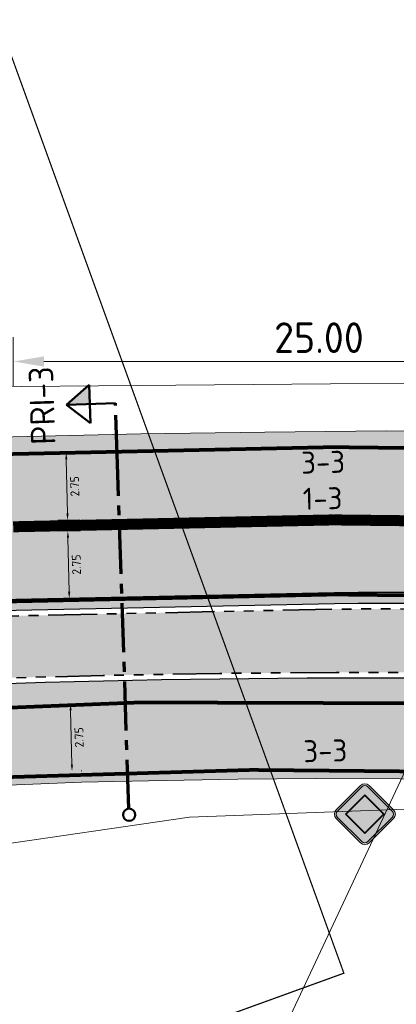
# Model space of a CAD drawing. Header units: metres. Extents: x 39929 to 50394, y 387420 to 399996.
# Tile 47 of 96: x 48374 to 48389, y 391489 to 391529. Entities that reach past the tile are written whole.
import ezdxf
from ezdxf.enums import TextEntityAlignment as Align

# ---------------------------------------------------------------- set-up
doc = ezdxf.new("R2010")
doc.units = ezdxf.units.M
for name, pattern in [('CENTER2', [28.575000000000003, 19.05, -3.175, 3.175, -3.175]), ('DASHED', [0.75, 0.5, -0.25]), ('VH-RWSBAND-SO', [24, 10, -2, 2, -2, 2, -2, 2, -2]), ('VW-13_STREEP', [4, 1, -3]), ('VW-33_STREEP', [6, 3, -3]), ('XX-CENTER', [8, 5, -1, 1, -1]), ('ZZ-CENTER-SO', [8, 5, -1, 1, -1])]:
    doc.linetypes.add(name, pattern=pattern)
for name, color, linetype, lineweight in [('B-WE-VH-GESLOTENVERHARDING_ASFALT-G', 10, 'Continuous', 18), ('Detail_Kader_BLAD2', 7, 'DASHED', 18), ('N-WE-VH-KANTOPSLUITING_TROTTOIRBAND_RWS_110 220-G', 210, 'VH-RWSBAND-SO', 35), ('N-WE-VH-KANTVERHARDING-SD', 7, 'Continuous', 25), ('N-WE-VH-VERHARDING_ASFALT_ROOD-A', 13, 'Continuous', 18), ('N-WE-VW-MARKERING_LANGS_STREEP_13_045-G', 7, 'VW-13_STREEP', 35), ('N-WE-VW-MARKERING_LANGS_STREEP_33_015-G', 7, 'VW-33_STREEP', 35), ('N-WE-VW-MARKERING_LANGS_STREEP_DOORGETROKKEN_015-G', 7, 'Continuous', 35), ('N-WE-VW-VERKEERSTEKEN_BORD-S', 7, 'Continuous', 25), ('Topo', 7, 'Continuous', 18), ('X-XX-AL-500-T25', 7, 'Continuous', 25), ('X-XX-AL-DWARSPROFIEL-G', 7, 'CENTER2', 80), ('X-XX-AL-GRENS_WERK-G', 7, 'ZZ-WERKGRENS-SO', 18), ('X-XX-AL-T18', 10, 'Continuous', 18), ('X-XX-AL-T25', 7, 'Continuous', 25), ('X-XX-AL-T50', 7, 'Continuous', 50), ('X-XX-AL-TEKENBLAD_KADER_BLAD2-VIEWPORT-G', 1, 'Continuous', 18), ('X-XX-AL-VERWIJZING_DOORSNEDE-G', 7, 'ZZ-CENTER-SO', 18), ('X-XX-AL_200-M', 7, 'Continuous', 18), ('X-XX-AL_500-M', 7, 'Continuous', 18)]:
    doc.layers.add(name, color=color, linetype=linetype, lineweight=lineweight)
doc.layers.add('N-WE-VH-VERHARDING_ASFALT-A', color=251, linetype='Continuous', lineweight=18, transparency=0.25)
doc.styles.add('NLCS-ISO', font='NLCS-ISO.ttf')
doc.styles.add('NLCS-ISO-ANNOTATIVE-T25', font='NLCS-ISO.ttf', dxfattribs={"height": 2.5})
doc.styles.add('NLCS-ISO-M200-T18', font='NLCS-ISO.ttf', dxfattribs={"height": 0.36})
doc.styles.add('NLCS-ISO-T25', font='NLCS-ISO.ttf', dxfattribs={"height": 2.5})
doc.linetypes.add('ZZ-WERKGRENS-SO', pattern='A,2,-3,[137,NLCS.SHX,S=0.05,R=0,X=-0.55,Y=-0.675],-3,2', length=10)
doc.dimstyles.new('NLCS-ANNOTATIVE-T25-PIJL_l2_h1', dxfattribs={"dimtxt": 2.5, "dimasz": 2.5, "dimexe": 2, "dimexo": 2, "dimgap": 0.7, "dimtad": 1, "dimzin": 0, "dimdsep": 46, "dimtxsty": 'NLCS-ISO-ANNOTATIVE-T25', "dimcen": 0, "dimdle": 2, "dimclrd": 256, "dimclre": 256, "dimclrt": 256, "dimadec": 1, "dimazin": 0, "dimtfac": 1, "dimtofl": 0, "dimtmove": 1, "dimatfit": 0, "dimfxl": 2, "dimfxlon": 1, "dimtfillclr": 256, "dimtolj": 1, "dimtzin": 0, "dimlwd": 18, "dimlwe": 18, "dimarcsym": 0})
doc.dimstyles.new('NLCS-M200-T18-PIJL-A', dxfattribs={"dimtxt": 0.36, "dimasz": 0.27, "dimexe": 0.4, "dimexo": 0.4, "dimgap": 0.14, "dimtad": 1, "dimlfac": -1, "dimzin": 0, "dimdsep": 46, "dimtxsty": 'NLCS-ISO-M200-T18', "dimcen": 0.5, "dimdle": 2, "dimclrd": 256, "dimclre": 256, "dimclrt": 256, "dimazin": 0, "dimtfac": 1, "dimtofl": 0, "dimtmove": 0, "dimatfit": 3, "dimfxl": 1, "dimtfillclr": 256, "dimtolj": 1, "dimtzin": 0, "dimlwd": 18, "dimlwe": 18, "dimarcsym": 0})
picture_1 = doc.add_image_def('image1.tif', size_in_pixel=(8000, 10000))

# ---------------------------------------------------------------- blocks, each defined once
blk = doc.blocks.new('*D79')
at = {"layer": 'Defpoints', "color": 0}
for p in [(48398.59313422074, 391515.2881899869), (48398.59313422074, 391508.4233177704), (48373.61059952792, 391507.7198660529)]:
    blk.add_point(p, dxfattribs=at)
at = {"layer": 'X-XX-AL_500-M', "lineweight": 18}
for p, q in [((48373.61059952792, 391514.2881899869), (48373.61059952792, 391516.2881899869)), ((48398.59313422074, 391514.2881899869), (48398.59313422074, 391516.2881899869)), ((48374.86059952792, 391515.2881899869), (48397.34313422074, 391515.2881899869))]:
    blk.add_line(p, q, dxfattribs=at)
at = {"layer": 'X-XX-AL_500-M'}
for points in [[(48374.86059952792, 391515.4965233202), (48374.86059952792, 391515.0798566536), (48373.61059952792, 391515.2881899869)], [(48397.34313422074, 391515.4965233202), (48397.34313422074, 391515.0798566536), (48398.59313422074, 391515.2881899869)]]:
    blk.add_solid(points, dxfattribs=at)
at = {"layer": 'X-XX-AL_500-M', "insert": (48386.10186687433, 391516.2631899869), "char_height": 1.25, "attachment_point": 5, "style": 'NLCS-ISO-ANNOTATIVE-T25'}
blk.add_mtext('\\A1;25.00', dxfattribs=at)
blk = doc.blocks.new('SVW-VERKEERSTEKEN_BORD_B01-SO')
h = blk.add_hatch(color=250)
h.dxf.hatch_style = 1
h.paths.add_polyline_path([(0.3563818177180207, 2.343618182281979, 0.4142135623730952), (-0.3563818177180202, 2.343618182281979), (-2.343618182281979, 0.3563818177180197, 0.4142135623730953), (-2.343618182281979, -0.356381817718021), (-0.3563818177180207, -2.34361818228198, 0.4142135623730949), (0.3563818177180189, -2.34361818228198), (2.343618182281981, -0.3563818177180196, 0.4142135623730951), (2.34361818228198, 0.35638181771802)])
h.paths.add_polyline_path([(2.241794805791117, 0.2545584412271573, -0.4142135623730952), (2.241794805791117, -0.2545584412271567), (0.2545584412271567, -2.241794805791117, -0.4142135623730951), (-0.2545584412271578, -2.241794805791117), (-2.241794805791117, -0.254558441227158, -0.4142135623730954), (-2.241794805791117, 0.254558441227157), (-0.2545584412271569, 2.241794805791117, -0.4142135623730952), (0.2545584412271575, 2.241794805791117)], flags=16)
h.paths.add_polyline_path([(1.579942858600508, 0), (0, -1.579942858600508), (-1.579942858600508, -7.216449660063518e-16), (4.440892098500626e-16, 1.579942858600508)], flags=0)
h = blk.add_hatch(color=7)
h.dxf.hatch_style = 1
h.paths.add_polyline_path([(0.2545584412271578, 2.241794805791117, 0.414213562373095), (-0.2545584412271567, 2.241794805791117), (-2.241794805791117, 0.2545584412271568, 0.4142135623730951), (-2.241794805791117, -0.2545584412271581), (-0.2545584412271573, -2.241794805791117, 0.4142135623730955), (0.2545584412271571, -2.241794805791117), (2.241794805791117, -0.2545584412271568, 0.4142135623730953), (2.241794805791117, 0.2545584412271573)])
h.paths.add_polyline_path([(1.579942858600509, 5.551115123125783e-16), (-2.220446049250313e-16, -1.579942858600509), (-1.579942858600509, -9.992007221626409e-16), (8.881784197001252e-16, 1.579942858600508)], flags=16)
h = blk.add_hatch(color=250)
h.dxf.hatch_style = 1
h.paths.add_polyline_path([(0, -1.579942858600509), (1.579942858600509, 4.440892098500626e-16), (7.771561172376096e-16, 1.579942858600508), (-1.579942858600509, -9.992007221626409e-16)])
h.paths.add_polyline_path([(-6.661338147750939e-16, -1.529031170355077), (1.529031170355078, 1.110223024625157e-15), (8.881784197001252e-16, 1.529031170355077), (-1.529031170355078, -1.110223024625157e-15)], flags=16)
h = blk.add_hatch(color=40)
h.dxf.hatch_style = 1
h.paths.add_polyline_path([(-1.529031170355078, -1.332267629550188e-15), (-3.33066907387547e-16, -1.529031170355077), (1.529031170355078, 1.110223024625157e-15), (5.551115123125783e-16, 1.529031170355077)])
at = {"color": 250, "lineweight": 0}
for points in [[(0.3563818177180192, -2.34361818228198), (2.34361818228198, -0.3563818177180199, 0.4142135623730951), (2.343618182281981, 0.3563818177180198), (0.3563818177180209, 2.343618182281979, 0.4142135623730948), (-0.3563818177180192, 2.34361818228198), (-2.343618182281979, 0.3563818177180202, 0.4142135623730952), (-2.34361818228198, -0.3563818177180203), (-0.3563818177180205, -2.34361818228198, 0.4142135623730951)], [(0.2545584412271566, -2.241794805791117), (2.241794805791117, -0.2545584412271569, 0.414213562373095), (2.241794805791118, 0.254558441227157), (0.2545584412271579, 2.241794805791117, 0.4142135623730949), (-0.2545584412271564, 2.241794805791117), (-2.241794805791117, 0.2545584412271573, 0.4142135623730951), (-2.241794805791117, -0.2545584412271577), (-0.2545584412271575, -2.241794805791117, 0.414213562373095)]]:
    blk.add_lwpolyline(points, format="xyb", close=True, dxfattribs=at)
at = {"color": 7}
blk.add_lwpolyline([(-3.397282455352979e-16, -1.579942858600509), (1.579942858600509, 6.394884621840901e-16), (6.394884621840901e-16, 1.579942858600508), (-1.579942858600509, -9.592326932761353e-16)], close=True, dxfattribs=at)
at = {"color": 40, "lineweight": 0}
blk.add_lwpolyline([(-3.547162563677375e-16, -1.529031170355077), (1.529031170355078, 9.592326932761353e-16), (6.394884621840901e-16, 1.529031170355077), (-1.529031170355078, -1.27897692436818e-15)], close=True, dxfattribs=at)
blk = doc.blocks.new('*D95')
at = {"layer": 'Defpoints', "color": 0, "transparency": 16777216}
for p in [(48376.74440028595, 391508.3740888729), (48375.83902630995, 391508.3546065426), (48376.80356258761, 391505.6247253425)]:
    blk.add_point(p, dxfattribs=at)
at = {"layer": 'X-XX-AL_200-M', "lineweight": 18, "transparency": 16777216}
for p, q in [((48376.34449286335, 391508.3654834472), (48375.43911888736, 391508.3460011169)), ((48375.89237994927, 391505.8751805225), (48375.8448349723, 391508.0846690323)), ((48376.40365516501, 391505.6161199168), (48375.49828118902, 391505.5966375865))]:
    blk.add_line(p, q, dxfattribs=at)
at = {"layer": 'X-XX-AL_200-M', "transparency": 16777216}
for points in [[(48375.88982455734, 391508.0856371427), (48375.79984538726, 391508.0837009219), (48375.83902630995, 391508.3546065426)], [(48375.93736953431, 391505.8761486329), (48375.84739036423, 391505.8742124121), (48375.89818861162, 391505.6052430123)]]:
    blk.add_solid(points, dxfattribs=at)
at = {"layer": 'X-XX-AL_200-M', "transparency": 16777216, "insert": (48376.18853339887, 391506.986809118), "char_height": 0.36, "attachment_point": 5, "rotation": 91.23273153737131, "style": 'NLCS-ISO-M200-T18'}
blk.add_mtext('\\A1;2.75', dxfattribs=at)
blk = doc.blocks.new('*D96')
at = {"layer": 'Defpoints', "color": 0, "transparency": 16777216}
for p in [(48375.92003858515, 391501.2906826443), (48375.98551430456, 391498.5414622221), (48376.01135081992, 391498.5420775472)]:
    blk.add_point(p, dxfattribs=at)
at = {"layer": 'X-XX-AL_200-M', "lineweight": 18, "transparency": 16777216}
for p, q in [((48376.31992519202, 391501.3002063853), (48376.34576170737, 391501.3008217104)), ((48375.95230362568, 391501.0213745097), (48376.00492229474, 391498.8120010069)), ((48376.38540091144, 391498.550985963), (48376.41123742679, 391498.5516012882))]:
    blk.add_line(p, q, dxfattribs=at)
at = {"layer": 'X-XX-AL_200-M', "transparency": 16777216}
for points in [[(48375.99729086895, 391501.0224459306), (48375.90731638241, 391501.0203030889), (48375.9458751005, 391501.2912979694)], [(48376.04990953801, 391498.8130724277), (48375.95993505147, 391498.810929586), (48376.01135081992, 391498.5420775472)]]:
    blk.add_solid(points, dxfattribs=at)
at = {"layer": 'X-XX-AL_200-M', "transparency": 16777216, "insert": (48376.29852224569, 391499.9243067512), "char_height": 0.36, "attachment_point": 5, "rotation": 91.36430433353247, "style": 'NLCS-ISO-M200-T18'}
blk.add_mtext('\\A1;2.75', dxfattribs=at)
blk = doc.blocks.new('dwpbol2')
at = {"layer": 'X-XX-AL-VERWIJZING_DOORSNEDE-G', "linetype": 'Continuous', "lineweight": 50}
blk.add_circle((-0.2533393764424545, 0), 0.2533393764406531, dxfattribs=at)
blk = doc.blocks.new('dwppijl2')
at = {"layer": 'X-XX-AL-DWARSPROFIEL-G', "linetype": 'Continuous'}
blk.add_hatch(color=256, dxfattribs=at).paths.add_polyline_path([(0.5920573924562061, 0.7918486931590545), (-1.060723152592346e-11, 0.7918486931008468), (-1.270225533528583e-10, 1.517450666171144)])
at = {"layer": 'X-XX-AL-VERWIJZING_DOORSNEDE-G', "linetype": 'Continuous', "lineweight": 50, "flags": 128}
for points in [[(-1.270225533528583e-10, 1.517450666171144), (-0.5920573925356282, 0.7918486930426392)], [(0, 0), (-1.270225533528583e-10, 1.517450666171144)], [(-1.270225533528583e-10, 1.517450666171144), (0.5920573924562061, 0.7918486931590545)], [(0.5920573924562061, 0.7918486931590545), (-0.5920573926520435, 0.7918486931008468)]]:
    blk.add_lwpolyline(points, dxfattribs=at)
blk = doc.blocks.new('*U105')
at = {"layer": 'X-XX-AL-VERWIJZING_DOORSNEDE-G', "color": 7, "linetype": 'XX-CENTER', "lineweight": 70, "ltscale": 2, "extrusion": (0.9994452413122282, 0.03330479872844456, 0)}
blk.add_lwpolyline([(-2.576642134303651e-12, 0), (70.47961205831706, 0), (82.93235281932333, 0)], dxfattribs=at)
at = {"layer": 'X-XX-AL-T25', "color": 7, "linetype": 'Continuous', "lineweight": 25, "rotation": 91.90857735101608}
for name, p, xscale, yscale, zscale in [('dwppijl2', (-2.76204531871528, 82.88634537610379), 6.590000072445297, 6.590000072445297, 6.590000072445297), ('dwpbol2', (9.094947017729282e-12, 0), 4.934092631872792, 4.934092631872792, 4.934092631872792)]:
    blk.add_blockref(name, p, dxfattribs=dict(at, xscale=xscale, yscale=yscale, zscale=zscale))
at = {"layer": 'X-XX-AL-T18', "style": 'NLCS-ISO'}
blk.add_attdef('777.07m.', (-1.106489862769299, 0.188253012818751), '', height=1.8, rotation=91.90857425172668, dxfattribs=at)
at = {"layer": 'X-XX-AL-T50', "style": 'NLCS-ISO'}
blk.add_attdef('77', text='', height=5, rotation=91.90857425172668, dxfattribs=at).set_placement((-17.75372393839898, 82.38677339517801), align=Align.MIDDLE_CENTER)
blk = doc.blocks.new('*D128')
at = {"layer": 'Defpoints', "color": 0, "transparency": 16777216}
for p in [(48375.77018290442, 391511.5538659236), (48376.67555688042, 391511.5733482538), (48376.7347191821, 391508.8239847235)]:
    blk.add_point(p, dxfattribs=at)
at = {"layer": 'X-XX-AL_200-M', "lineweight": 18, "transparency": 16777216}
for p, q in [((48376.27564945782, 391511.5647428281), (48375.37027548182, 391511.5452604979)), ((48375.82353654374, 391509.0744399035), (48375.77599156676, 391511.2839284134)), ((48376.33481175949, 391508.8153792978), (48375.42943778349, 391508.7958969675))]:
    blk.add_line(p, q, dxfattribs=at)
at = {"layer": 'X-XX-AL_200-M', "transparency": 16777216}
for points in [[(48375.8209811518, 391511.2848965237), (48375.73100198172, 391511.282960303), (48375.77018290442, 391511.5538659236)], [(48375.86852612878, 391509.0754080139), (48375.7785469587, 391509.0734717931), (48375.82934520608, 391508.8045023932)]]:
    blk.add_solid(points, dxfattribs=at)
at = {"layer": 'X-XX-AL_200-M', "transparency": 16777216, "insert": (48376.11968999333, 391510.1860684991), "char_height": 0.36, "attachment_point": 5, "rotation": 91.23273153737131, "style": 'NLCS-ISO-M200-T18'}
blk.add_mtext('\\A1;2.75', dxfattribs=at)

msp = doc.modelspace()

# ---------------------------------------------------------------- hatches: boundary and pattern name
at = {"layer": 'N-WE-VH-VERHARDING_ASFALT-A', "transparency": 33554508}
h = msp.add_hatch(color=256, dxfattribs=at)
h.dxf.hatch_style = 1
edge = h.paths.add_edge_path()
edge.add_line((48355.335, 391497.201), (48352.37349999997, 391496.94))
edge.add_line((48352.37349999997, 391496.94), (48347.71367273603, 391496.5293246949))
edge.add_line((48347.71367273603, 391496.5293246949), (48343.902, 391496.225))
edge.add_line((48343.902, 391496.225), (48340.8615, 391495.828))
edge.add_line((48340.8615, 391495.828), (48334.712, 391495.042))
edge.add_line((48334.712, 391495.042), (48331.603, 391494.653))
edge.add_line((48331.603, 391494.653), (48328.27049999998, 391494.1615))
edge.add_line((48328.27049999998, 391494.1615), (48324.938, 391493.67))
edge.add_line((48324.938, 391493.67), (48321.533, 391493.226))
edge.add_line((48321.533, 391493.226), (48313.871, 391492.178))
edge.add_line((48313.871, 391492.178), (48303.983, 391490.622))
edge.add_line((48303.983, 391490.622), (48297.6485, 391489.4645))
edge.add_line((48297.6485, 391489.4645), (48294.07799999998, 391488.77))
edge.add_line((48294.07799999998, 391488.77), (48282.628, 391486.453))
edge.add_line((48282.628, 391486.453), (48272.65744347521, 391484.4372709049))
edge.add_line((48272.65744347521, 391484.4372709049), (48267.572, 391483.492))
edge.add_line((48267.572, 391483.492), (48260.32806825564, 391481.9558419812))
edge.add_line((48260.32806825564, 391481.9558419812), (48251.5355, 391480.1065))
edge.add_line((48251.5355, 391480.1065), (48250.688, 391479.942))
edge.add_line((48250.688, 391479.942), (48240.337, 391477.858))
edge.add_line((48240.337, 391477.858), (48235.59923306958, 391476.9290159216))
edge.add_line((48235.59923306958, 391476.9290159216), (48231.0735, 391476.058))
edge.add_line((48231.0735, 391476.058), (48225.105, 391474.9))
edge.add_line((48225.105, 391474.9), (48220.294, 391473.932))
edge.add_line((48220.294, 391473.932), (48213.296, 391472.525))
edge.add_line((48213.296, 391472.525), (48206.05650000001, 391471.04))
edge.add_line((48206.05650000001, 391471.04), (48198.817, 391469.555))
edge.add_line((48198.817, 391469.555), (48190.6525, 391468.0405))
edge.add_line((48190.6525, 391468.0405), (48182.488, 391466.526))
edge.add_line((48182.488, 391466.526), (48172.21667431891, 391464.3937963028))
edge.add_line((48172.21667431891, 391464.3937963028), (48170.06070260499, 391475.1748681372))
edge.add_line((48170.06070260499, 391475.1748681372), (48184.39899999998, 391478.494))
edge.add_line((48184.39899999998, 391478.494), (48202.1875, 391482.373))
edge.add_line((48202.1875, 391482.373), (48218.0260855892, 391485.7812167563))
edge.add_line((48218.0260855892, 391485.7812167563), (48221.9, 391486.615))
edge.add_line((48221.9, 391486.615), (48233.808, 391489.2655))
edge.add_line((48233.808, 391489.2655), (48239.01, 391490.473))
edge.add_line((48239.01, 391490.473), (48244.68400000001, 391491.596))
edge.add_line((48244.68400000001, 391491.596), (48255.5935, 391493.6585))
edge.add_line((48255.5935, 391493.6585), (48266.503, 391495.721))
edge.add_line((48266.503, 391495.721), (48273.102, 391497.255))
edge.add_line((48273.102, 391497.255), (48284.13, 391499.308))
edge.add_line((48284.13, 391499.308), (48291.443, 391500.597))
edge.add_line((48291.443, 391500.597), (48293.062, 391500.949))
edge.add_line((48293.062, 391500.949), (48303.20155035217, 391502.4639691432))
edge.add_line((48303.20155035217, 391502.4639691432), (48316.186, 391504.404))
edge.add_line((48316.186, 391504.404), (48317.695, 391505.076))
edge.add_line((48317.695, 391505.076), (48319.486, 391506.068))
edge.add_line((48319.486, 391506.068), (48320.85611259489, 391507.3257063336))
edge.add_line((48320.85611259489, 391507.3257063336), (48322.14016554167, 391508.5525982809))
edge.add_line((48322.14016554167, 391508.5525982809), (48323.01514780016, 391509.5636557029))
edge.add_line((48323.01514780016, 391509.5636557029), (48323.66178132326, 391510.6251582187))
edge.add_line((48323.66178132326, 391510.6251582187), (48324.09308050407, 391511.6844973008))
edge.add_line((48324.09308050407, 391511.6844973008), (48324.48512626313, 391512.7060446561))
edge.add_line((48324.48512626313, 391512.7060446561), (48324.9598859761, 391514.1105848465))
edge.add_line((48324.9598859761, 391514.1105848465), (48325.27242609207, 391515.1465080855))
edge.add_line((48325.27242609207, 391515.1465080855), (48325.42809689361, 391515.8670137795))
edge.add_line((48325.42809689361, 391515.8670137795), (48325.6850801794, 391517.0564334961))
edge.add_line((48325.6850801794, 391517.0564334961), (48325.95339427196, 391518.9991055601))
edge.add_line((48325.95339427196, 391518.9991055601), (48325.90737596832, 391519.8534583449))
edge.add_line((48325.90737596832, 391519.8534583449), (48325.86135766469, 391520.7078111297))
edge.add_line((48325.86135766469, 391520.7078111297), (48325.55183269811, 391523.3999861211))
edge.add_line((48325.55183269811, 391523.3999861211), (48325.25797159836, 391524.8869452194))
edge.add_line((48325.25797159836, 391524.8869452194), (48324.70080008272, 391526.5612064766))
edge.add_line((48324.70080008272, 391526.5612064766), (48324.19010342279, 391528.1980153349))
edge.add_line((48324.19010342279, 391528.1980153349), (48322.81270199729, 391531.3234145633))
edge.add_line((48322.81270199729, 391531.3234145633), (48321.41979028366, 391533.3525431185))
edge.add_line((48321.41979028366, 391533.3525431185), (48320.03058056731, 391535.0360862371))
edge.add_line((48320.03058056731, 391535.0360862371), (48317.3747972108, 391537.7394404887))
edge.add_line((48317.3747972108, 391537.7394404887), (48316.60520116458, 391538.4044141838))
edge.add_line((48316.60520116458, 391538.4044141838), (48315.76659689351, 391539.1259870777))
edge.add_line((48315.76659689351, 391539.1259870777), (48314.84455672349, 391539.9117828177))
edge.add_line((48314.84455672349, 391539.9117828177), (48313.543, 391540.955))
edge.add_line((48313.543, 391540.955), (48310.9835, 391542.7195))
edge.add_line((48310.9835, 391542.7195), (48304.85918538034, 391546.5343283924))
edge.add_line((48304.85918538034, 391546.5343283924), (48297.93204166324, 391550.9809822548))
edge.add_line((48297.93204166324, 391550.9809822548), (48295.78596299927, 391552.3310303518))
edge.add_line((48295.78596299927, 391552.3310303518), (48291.53281312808, 391555.0872026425))
edge.add_line((48291.53281312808, 391555.0872026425), (48288.79717801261, 391556.9913014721))
edge.add_line((48288.79717801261, 391556.9913014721), (48287.00090275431, 391558.400910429))
edge.add_line((48287.00090275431, 391558.400910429), (48283.7215, 391561.454))
edge.add_line((48283.7215, 391561.454), (48281.58199999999, 391563.294))
edge.add_line((48281.58199999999, 391563.294), (48279.72100000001, 391564.794))
edge.add_line((48279.72100000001, 391564.794), (48277.86, 391566.294))
edge.add_line((48277.86, 391566.294), (48276.42450000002, 391567.6335))
edge.add_line((48276.42450000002, 391567.6335), (48274.989, 391568.973))
edge.add_line((48274.989, 391568.973), (48273.4005, 391570.338))
edge.add_line((48273.4005, 391570.338), (48271.812, 391571.703))
edge.add_line((48271.812, 391571.703), (48270.678, 391572.823))
edge.add_line((48270.678, 391572.823), (48269.544, 391573.943))
edge.add_line((48269.544, 391573.943), (48268.5355, 391574.8395))
edge.add_line((48268.5355, 391574.8395), (48267.72796899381, 391575.5573498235))
edge.add_line((48267.72796899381, 391575.5573498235), (48266.5775, 391576.471))
edge.add_line((48266.5775, 391576.471), (48265.62799999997, 391577.206))
edge.add_line((48265.62799999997, 391577.206), (48268.83726936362, 391582.1750129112))
edge.add_line((48268.83726936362, 391582.1750129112), (48276.863, 391576.9475))
edge.add_line((48276.863, 391576.9475), (48284.017, 391572.283))
edge.add_line((48284.017, 391572.283), (48288.928, 391568.926))
edge.add_line((48288.928, 391568.926), (48291.372, 391567.377))
edge.add_line((48291.372, 391567.377), (48292.041, 391567.119))
edge.add_line((48292.041, 391567.119), (48293.01, 391566.977))
edge.add_line((48293.01, 391566.977), (48294.043, 391567.186))
edge.add_line((48294.043, 391567.186), (48294.948, 391567.714))
edge.add_line((48294.948, 391567.714), (48296.84, 391569.734))
edge.add_line((48296.84, 391569.734), (48297.28261321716, 391570.420856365))
edge.add_line((48297.28261321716, 391570.420856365), (48304.66700000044, 391567.1369999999))
edge.add_line((48304.66700000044, 391567.1369999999), (48305.039, 391561.733))
edge.add_line((48305.039, 391561.733), (48305.429, 391560.319))
edge.add_line((48305.429, 391560.319), (48306.378, 391558.427))
edge.add_line((48306.378, 391558.427), (48307.228, 391557.272))
edge.add_line((48307.228, 391557.272), (48307.955, 391556.497))
edge.add_line((48307.955, 391556.497), (48312.705, 391553.353))
edge.add_line((48312.705, 391553.353), (48318.291, 391549.909))
edge.add_line((48318.291, 391549.909), (48323.877, 391546.465))
edge.add_line((48323.877, 391546.465), (48326.6085, 391544.4425))
edge.add_line((48326.6085, 391544.4425), (48329.34, 391542.42))
edge.add_line((48329.34, 391542.42), (48332.104, 391540.583))
edge.add_line((48332.104, 391540.583), (48334.271, 391538.681))
edge.add_line((48334.271, 391538.681), (48336.118, 391536.83))
edge.add_line((48336.118, 391536.83), (48337.362, 391535.402))
edge.add_line((48337.362, 391535.402), (48338.809, 391533.374))
edge.add_line((48338.809, 391533.374), (48339.644, 391532.046))
edge.add_line((48339.644, 391532.046), (48341.2765, 391529.277))
edge.add_line((48341.2765, 391529.277), (48342.5095, 391527.065))
edge.add_line((48342.5095, 391527.065), (48343.03531327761, 391526.0495294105))
edge.add_line((48343.03531327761, 391526.0495294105), (48344.15842441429, 391523.0093602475))
edge.add_line((48344.15842441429, 391523.0093602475), (48344.593, 391521.833))
edge.add_arc((48359.4238540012, 391527.9037671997), 16.02524398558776, 202.2609354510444, 271.3196994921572)
edge.add_line((48359.79293243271, 391511.8827739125), (48361.44417513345, 391511.9216242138))
edge.add_line((48361.44417513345, 391511.9216242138), (48365.4730376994, 391511.9891362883))
edge.add_line((48365.4730376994, 391511.9891362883), (48366.798, 391512.002))
edge.add_line((48366.798, 391512.002), (48373.5935, 391512.2085))
edge.add_line((48373.5935, 391512.2085), (48378.82249999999, 391512.3305))
edge.add_line((48378.82249999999, 391512.3305), (48383.8895, 391512.3945))
edge.add_line((48383.8895, 391512.3945), (48388.8495, 391512.4525))
edge.add_line((48388.8495, 391512.4525), (48396.741, 391512.337))
edge.add_line((48396.741, 391512.337), (48401.887, 391512.109))
edge.add_line((48401.887, 391512.109), (48407.428, 391511.767))
edge.add_line((48407.428, 391511.767), (48411.29593292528, 391511.4674538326))
edge.add_line((48411.29593292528, 391511.4674538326), (48415.278, 391511.121))
edge.add_line((48415.278, 391511.121), (48417.51426018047, 391510.9535351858))
edge.add_line((48417.51426018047, 391510.9535351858), (48422.94400000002, 391510.2565))
edge.add_line((48422.94400000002, 391510.2565), (48429.2875, 391509.457))
edge.add_line((48429.2875, 391509.457), (48435.264, 391508.649))
edge.add_line((48435.264, 391508.649), (48438.466, 391508.272))
edge.add_line((48438.466, 391508.272), (48447.40963848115, 391506.6113817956))
edge.add_line((48447.40963848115, 391506.6113817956), (48458.85678960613, 391504.4859216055))
edge.add_line((48458.85678960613, 391504.4859216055), (48464.15488453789, 391503.5021930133))
edge.add_line((48464.15488453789, 391503.5021930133), (48466.83898296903, 391502.9908507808))
edge.add_arc((48489.97783568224, 391625.8195894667), 124.9892217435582, 259.3314757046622, 268.7832072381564)
edge.add_line((48487.32363410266, 391500.8585524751), (48487.20719160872, 391493.0660513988))
edge.add_line((48487.20719160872, 391493.0660513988), (48483.116, 391493.168))
edge.add_line((48483.116, 391493.168), (48479.2045, 391493.2215))
edge.add_line((48479.2045, 391493.2215), (48475.293, 391493.275))
edge.add_line((48475.293, 391493.275), (48470.698, 391493.562))
edge.add_line((48470.698, 391493.562), (48466.103, 391493.849))
edge.add_line((48466.103, 391493.849), (48458.914, 391494.327))
edge.add_line((48458.914, 391494.327), (48452.181, 391494.735))
edge.add_line((48452.181, 391494.735), (48449.1605, 391495.033))
edge.add_line((48449.1605, 391495.033), (48446.14, 391495.331))
edge.add_line((48446.14, 391495.331), (48438.1875, 391495.86))
edge.add_line((48438.1875, 391495.86), (48433.1675, 391496.3225))
edge.add_line((48433.1675, 391496.3225), (48430.635, 391496.596))
edge.add_line((48430.635, 391496.596), (48427.9265, 391496.812))
edge.add_line((48427.9265, 391496.812), (48422.6685, 391497.1875))
edge.add_line((48422.6685, 391497.1875), (48420.119, 391497.347))
edge.add_line((48420.119, 391497.347), (48417.21397463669, 391497.5287421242))
edge.add_line((48417.21397463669, 391497.5287421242), (48415.98828957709, 391497.6054225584))
edge.add_line((48415.98828957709, 391497.6054225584), (48409.201, 391497.829))
edge.add_line((48409.201, 391497.829), (48402.953, 391497.954))
edge.add_line((48402.953, 391497.954), (48396.568, 391498.158))
edge.add_line((48396.568, 391498.158), (48392.8705, 391498.2075))
edge.add_line((48392.8705, 391498.2075), (48385.9785, 391498.237))
edge.add_line((48385.9785, 391498.237), (48382.784, 391498.217))
edge.add_line((48382.784, 391498.217), (48379.1305, 391498.1435))
edge.add_line((48379.1305, 391498.1435), (48376.39875828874, 391498.0885436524))
edge.add_line((48376.39875828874, 391498.0885436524), (48370.73646521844, 391497.8570510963))
edge.add_line((48370.73646521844, 391497.8570510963), (48355.335, 391497.201))
edge = h.paths.add_edge_path(flags=16)
edge.add_line((48236.66457540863, 391485.0917179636), (48224.75, 391482.532))
edge.add_line((48224.75, 391482.532), (48218.773, 391481.174))
edge.add_line((48218.773, 391481.174), (48205.77, 391478.22))
edge.add_line((48205.77, 391478.22), (48184.523, 391473.642))
edge.add_line((48184.523, 391473.642), (48173.385, 391471.148))
edge.add_line((48173.385, 391471.148), (48171.46757728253, 391470.6011342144))
edge.add_arc((48171.61294126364, 391470.0914585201), 0.5300000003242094, 105.9186147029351, 192.4535609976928)
edge.add_line((48171.09541157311, 391469.9771649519), (48171.18064791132, 391469.5912085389))
edge.add_arc((48171.69817760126, 391469.7055021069), 0.529999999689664, 192.4535609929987, 278.9885074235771)
edge.add_line((48171.7809828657, 391469.1820106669), (48177.477, 391470.083))
edge.add_line((48177.477, 391470.083), (48188.055, 391472.006))
edge.add_line((48188.055, 391472.006), (48201.43, 391474.736))
edge.add_line((48201.43, 391474.736), (48205.617, 391475.594))
edge.add_line((48205.617, 391475.594), (48208.135, 391476.268))
edge.add_line((48208.135, 391476.268), (48210.989, 391476.952))
edge.add_line((48210.989, 391476.952), (48219.22, 391479.046))
edge.add_line((48219.22, 391479.046), (48222.902, 391479.982))
edge.add_line((48222.902, 391479.982), (48237.0134174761, 391483.6629575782))
edge.add_arc((48236.87964345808, 391484.1757972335), 0.5299999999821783, 284.61980285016, 374.6198028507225)
edge.add_line((48237.39248311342, 391484.3095712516), (48237.28873210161, 391484.7073139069))
edge.add_arc((48236.77589244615, 391484.5735398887), 0.5300000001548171, 14.61980286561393, 102.1242360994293)
edge = h.paths.add_edge_path(flags=16)
edge.add_line((48246.99819414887, 391487.2121259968), (48273.39807353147, 391492.4809505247))
edge.add_arc((48273.52676591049, 391491.9668121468), 0.529999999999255, -75.94720848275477, 104.05279151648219, ccw=False)
edge.add_line((48273.65545828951, 391491.452673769), (48247.15837602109, 391486.1640253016))
edge.add_arc((48247.07515141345, 391486.6874502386), 0.5299999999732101, 99.0344071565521, 279.0344071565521, ccw=False)
edge.add_line((48246.99192680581, 391487.2108751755), (48246.99819414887, 391487.2121259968))
edge = h.paths.add_edge_path(flags=16)
edge.add_arc((48397.52287905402, 390950.7892212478), 554.4632930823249, 97.58371750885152, 101.6283902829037, ccw=False)
edge.add_arc((48324.30924758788, 391500.9312705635), 0.5300000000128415, 274.1663366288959, 454.1663366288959)
edge.add_arc((48397.11993288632, 390954.6482154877), 551.6429915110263, 97.58856610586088, 100.9093712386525)
edge.add_line((48292.71816006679, 391496.3217886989), (48285.48957060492, 391494.8964391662))
edge.add_arc((48285.62650488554, 391494.3844342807), 0.5300000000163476, 104.9731620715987, 284.9731620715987)
edge = h.paths.add_edge_path(flags=16)
edge.add_arc((48388.55392021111, 391213.2533935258), 292.140599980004, 84.23879926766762, 90.3567395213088)
edge.add_line((48386.73498301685, 391505.3883308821), (48367.20292338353, 391504.9680293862))
edge.add_line((48367.20292338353, 391504.9680293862), (48356.15578598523, 391504.3949716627))
edge.add_arc((48356.15578598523, 391502.8949716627), 1.5, 90, 270)
edge.add_line((48356.15578598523, 391501.3949716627), (48358.27318257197, 391501.4693730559))
edge.add_arc((48388.58196568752, 390985.6103713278), 516.7486158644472, 84.92247323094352, 93.36249101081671, ccw=False)
edge.add_arc((48434.36315319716, 391500.8590969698), 0.5300000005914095, 264.9048779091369, 353.8260222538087)
edge.add_line((48434.89007915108, 391500.8020966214), (48434.93439030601, 391501.2117211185))
edge.add_arc((48434.40746434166, 391501.2687213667), 0.5300000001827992, 353.8260331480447, 442.7065772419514)
edge.add_line((48434.47474823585, 391501.7944331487), (48417.87974319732, 391503.9183660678))
edge = h.paths.add_edge_path(flags=16)
edge.add_line((48332.83246120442, 391532.5587252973), (48333.94699999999, 391529.807))
edge.add_arc((48299.80983959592, 391518.8346681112), 35.85718599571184, 1.0504018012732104, 17.818391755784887, ccw=False)
edge.add_arc((48355.48246302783, 391519.2894520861), 19.82249788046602, 179.4145368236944, 195.5873647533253)
edge.add_line((48336.389, 391513.963), (48336.90249177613, 391512.5060947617))
edge.add_arc((48337.39925156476, 391512.6774794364), 0.5254930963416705, 199.0346969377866, 275.155935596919)
edge.add_line((48337.44647586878, 391512.1541125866), (48337.76922200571, 391512.1810749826))
edge.add_arc((48337.72509920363, 391512.7092351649), 0.5299999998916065, 274.7754333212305, 349.7874983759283)
edge.add_arc((48311.43643364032, 391517.4452346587), 27.2418630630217, 349.7874983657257, 394.9768605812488)
edge.add_arc((48333.32369673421, 391532.7576917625), 0.5300000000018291, 34.97686058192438, 202.0495582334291)
at = {"layer": 'N-WE-VH-VERHARDING_ASFALT_ROOD-A'}
h = msp.add_hatch(color=256, dxfattribs=at)
h.dxf.hatch_style = 1
edge = h.paths.add_edge_path()
edge.add_line((48386.73803425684, 391505.168345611), (48367.21099019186, 391504.7481520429))
edge.add_line((48367.21099019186, 391504.7481520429), (48356.01789937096, 391504.167523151))
edge.add_arc((48356.15578595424, 391502.8949716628), 1.279999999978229, 96.18412454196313, 274.1909871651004)
edge.add_line((48356.24933003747, 391501.6183944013), (48358.26286693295, 391501.6891463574))
edge.add_arc((48388.58196568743, 390985.610374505), 516.9686126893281, 84.92246571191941, 93.36220370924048, ccw=False)
edge.add_arc((48434.36315319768, 391500.859096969), 0.3099999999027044, 264.904877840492, 353.8260331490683)
edge.add_line((48434.67135517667, 391500.8257572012), (48434.71566632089, 391501.2353815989))
edge.add_arc((48434.40746434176, 391501.2687213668), 0.3100000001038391, 353.8260331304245, 442.7065772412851)
edge.add_line((48434.44681907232, 391501.5762131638), (48417.85473261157, 391503.699772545))
edge.add_arc((48388.55392021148, 391213.2533935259), 291.9205999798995, 84.23937655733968, 90.35640949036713)
at = {"layer": 'X-XX-AL-TEKENBLAD_KADER_BLAD2-VIEWPORT-G'}
h = msp.add_hatch(dxfattribs=at)
h.set_pattern_fill('ANSI31', color=256, scale=10)
h.set_pattern_definition([(64.91989904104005, (46679.75243545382, 390991.0032076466), (-28.75648523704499, 13.45834524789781), [])])
h.paths.add_polyline_path([(48130.19260202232, 391332.173), (48562.922, 391332.173), (48562.922, 391726.6970683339), (48130.19260202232, 391726.697068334)])

# ---------------------------------------------------------------- linework, layer by layer
at = {"layer": 'B-WE-VH-GESLOTENVERHARDING_ASFALT-G', "flags": 128}
for points in [[(48361.44417513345, 391511.9216242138), (48365.4730376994, 391511.9891362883), (48366.798, 391512.002), (48373.5935, 391512.2085), (48378.82249999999, 391512.3305), (48383.8895, 391512.3945), (48388.8495, 391512.4525), (48396.741, 391512.337), (48401.887, 391512.109), (48407.428, 391511.767), (48411.29593292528, 391511.4674538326), (48415.278, 391511.121), (48417.51426018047, 391510.9535351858), (48422.94400000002, 391510.2565), (48429.2875, 391509.457), (48435.264, 391508.649)], [(48446.14, 391495.331), (48438.1875, 391495.86), (48433.1675, 391496.3225), (48430.635, 391496.596), (48427.9265, 391496.812), (48422.6685, 391497.1875), (48420.119, 391497.347), (48417.21397463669, 391497.5287421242), (48415.98828957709, 391497.6054225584), (48409.201, 391497.829), (48402.953, 391497.954), (48396.568, 391498.158), (48392.8705, 391498.2075), (48385.9785, 391498.237), (48382.784, 391498.217), (48379.1305, 391498.1435), (48376.39875828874, 391498.0885436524), (48370.73646521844, 391497.8570510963), (48355.335, 391497.201)]]:
    msp.add_lwpolyline(points, dxfattribs=at)
at = {"layer": 'Detail_Kader_BLAD2', "ltscale": 5, "const_width": 0.05}
msp.add_lwpolyline([(48281.30987446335, 391541.1540691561), (48358.54282485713, 391569.1423489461), (48387.12097460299, 391490.281667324), (48309.88802420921, 391462.293387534)], close=True, dxfattribs=at)
at = {"layer": 'N-WE-VH-KANTOPSLUITING_TROTTOIRBAND_RWS_110 220-G', "ltscale": 0.2, "flags": 128}
for points in [[(48434.44681907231, 391501.5762131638), (48417.85473261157, 391503.699772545, 0.02669693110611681), (48386.73803425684, 391505.168345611), (48367.21099019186, 391504.7481520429), (48356.16126243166, 391504.1749599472, 1.000689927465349), (48356.15207507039, 391501.614977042)], [(48356.15207507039, 391501.614977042), (48358.26286693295, 391501.6891463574, -0.03684195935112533), (48434.33562225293, 391500.5503218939)]]:
    msp.add_lwpolyline(points, format="xyb", dxfattribs=at)
at = {"layer": 'N-WE-VH-KANTVERHARDING-SD', "flags": 128}
for points in [[(48434.32760575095, 391502.2669360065), (48417.93090463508, 391504.3654887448, 0.02670898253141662), (48386.72873987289, 391505.8383007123), (48367.18642309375, 391505.4177784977), (48356.13247408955, 391504.8443674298)], [(48434.47474823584, 391501.7944331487), (48417.87974319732, 391503.9183660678, 0.0267008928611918), (48386.73498301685, 391505.3883308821), (48367.20292338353, 391504.9680293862), (48356.15578598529, 391504.3949716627), (48356.15578598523, 391504.3949716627, 0.9999999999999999), (48356.15578598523, 391501.3949716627), (48358.27318257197, 391501.4693730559, -0.03684318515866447), (48434.31608416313, 391500.3311911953, -0.03674563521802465)]]:
    msp.add_lwpolyline(points, format="xyb", dxfattribs=at)
at = {"layer": 'N-WE-VW-MARKERING_LANGS_STREEP_13_045-G', "const_width": 0.45, "flags": 128}
msp.add_lwpolyline([(48434.70528421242, 391505.2178653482), (48418.2692534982, 391507.3214517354, 0.02676199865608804), (48386.68739954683, 391508.8130998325), (48373.60575897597, 391508.5316019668)], format="xyb", dxfattribs=at)
at = {"layer": 'N-WE-VW-MARKERING_LANGS_STREEP_33_015-G', "const_width": 0.15, "flags": 128}
for points in [[(48309.04005381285, 391555.5091149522), (48327.8744637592, 391543.2270072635, -0.1611399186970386), (48343.54675803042, 391523.5829442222), (48344.01093059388, 391522.3264673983, 0.3198971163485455), (48360.32330031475, 391511.2214714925), (48386.64594544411, 391511.7878965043, -0.02681422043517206), (48418.60779983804, 391510.2773894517), (48441.14894785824, 391507.3924318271), (48447.34118008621, 391506.2426834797), (48458.78833121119, 391504.1172232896), (48464.0855657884, 391503.1336544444), (48466.76918216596, 391502.6224040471, 0.02224774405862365), (48487.27220038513, 391500.0933454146)], [(48362.35296829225, 391497.9684363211, -0.02933705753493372), (48425.32512023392, 391497.3737373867), (48458.94088033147, 391494.7010462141), (48471.82825545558, 391493.8733083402, 0.01165164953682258), (48478.79500762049, 391493.5886401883), (48487.21376726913, 391493.4409937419)]]:
    msp.add_lwpolyline(points, format="xyb", dxfattribs=at)
at = {"layer": 'N-WE-VW-MARKERING_LANGS_STREEP_DOORGETROKKEN_015-G', "const_width": 0.15, "flags": 128}
for points in [[(48355.95504382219, 391504.7600373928, -8.868479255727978e-05), (48356.09674765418, 391504.7674133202), (48367.18917314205, 391505.3428203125), (48386.72978058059, 391505.7633057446, -0.02670763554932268), (48417.92237740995, 391504.2909683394), (48434.3180844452, 391502.1925428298)], [(48355.4220951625, 391500.412589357, -0.03249707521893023), (48425.53321615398, 391500.1911071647), (48455.20515054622, 391497.8319780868, 0.01822210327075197), (48487.26223842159, 391496.4433590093, 0.0178321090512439)]]:
    msp.add_lwpolyline(points, format="xyb", dxfattribs=at)
at = {"layer": 'X-XX-AL-GRENS_WERK-G', "ltscale": 0.5, "flags": 128}
msp.add_lwpolyline([(48166.22218749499, 391461.7034843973), (48162.52432234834, 391478.9173441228), (48181.78280361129, 391482.9102484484), (48260.98363629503, 391500.6710957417), (48285.74453626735, 391506.7048219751), (48297.56194563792, 391511.0316176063), (48315.19651384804, 391517.8074947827), (48316.88273740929, 391512.72023568), (48299.39924824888, 391506.1541277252), (48292.26976045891, 391503.8175374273), (48292.5655959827, 391501.6584123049), (48315.96566937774, 391505.0597729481), (48321.02435058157, 391508.90479653), (48323.5578624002, 391519.1384628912), (48322.50445396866, 391529.5574219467), (48312.88801628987, 391539.6775754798), (48301.67209321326, 391546.094225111), (48287.96354991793, 391555.3872877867), (48262.64406458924, 391577.0806287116), (48267.76191079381, 391584.2974354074), (48289.26868312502, 391570.0117027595), (48293.82445130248, 391569.7750894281), (48296.69399591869, 391572.5849132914), (48306.45635780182, 391568.5328539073), (48307.25509583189, 391560.3400025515), (48309.86940196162, 391556.605572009), (48330.48868876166, 391544.0648928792), (48336.39218600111, 391538.608601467), (48345.636, 391528.807), (48347.976, 391522.1024854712), (48348.38840538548, 391519.5497899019), (48356.56772477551, 391514.1145513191), (48394.46731566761, 391514.4477110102), (48411.14839528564, 391513.8073800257), (48448.16871683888, 391507.8689272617), (48475.41456788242, 391503.0478659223), (48488.44347111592, 391501.893444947), (48497.0182892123, 391502.0122117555), (48497.17042444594, 391491.4231583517), (48483.65104293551, 391491.2752707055), (48439.11929111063, 391493.99440165), (48417.56845011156, 391496.3619706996), (48395.16144189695, 391497.1907903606), (48380.81672756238, 391496.6607773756), (48372.39612984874, 391495.4397551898), (48356.2996202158, 391494.6472218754), (48335.1143524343, 391492.5043033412), (48329.19662150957, 391491.3960503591), (48328.97236469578, 391490.1167398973), (48328.41726149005, 391487.0094040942), (48323.74316331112, 391486.6544806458), (48305.1811016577, 391484.8226608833), (48297.01331228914, 391484.1000270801), (48291.01396648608, 391483.0883311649), (48289.03746200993, 391486.3583050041), (48256.07007976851, 391479.9672256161), (48251.60305909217, 391476.7433301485), (48239.97697864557, 391474.2884297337), (48236.42702600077, 391476.0630538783), (48204.15363322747, 391469.4283895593), (48166.22218749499, 391461.7034843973)], dxfattribs=at)

# ---------------------------------------------------------------- block references
at = {"layer": 'N-WE-VW-VERKEERSTEKEN_BORD-S', "xscale": 0.5, "yscale": 0.5, "zscale": 0.5}
msp.add_blockref('SVW-VERKEERSTEKEN_BORD_B01-SO', (48387.97906021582, 391496.7796608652), dxfattribs=at)
at = {"layer": 'X-XX-AL-T18'}
ref = msp.add_blockref('*U105', (48378.3354308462, 391497.0081662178), dxfattribs=dict(at, xscale=0.2, yscale=0.2, zscale=0.2))
ref.add_attrib('77', 'PRI-3', dxfattribs={"layer": 'X-XX-AL-T50', "height": 1, "rotation": 91.9085742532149, "style": 'NLCS-ISO'}).set_placement((48374.78468605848, 391513.4855208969), align=Align.MIDDLE_CENTER)

# ---------------------------------------------------------------- texts
at = {"layer": 'X-XX-AL-500-T25', "attachment_point": 4, "style": 'NLCS-ISO-T25'}
for s, insert, char_height, width, rotation in [('3-3', (48385.37501567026, 391511.1484633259), 0.8999999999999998, 237.4999999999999, 1.4307008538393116), ('1-3', (48385.44084689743, 391509.6725453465), 0.8999999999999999, 237.5, 1.1885905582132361), ('3-3', (48385.46472685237, 391499.3506545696), 0.8999999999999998, 237.4999999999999, 1.4307008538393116)]:
    msp.add_mtext(s, dxfattribs=dict(at, insert=insert, char_height=char_height, width=width, rotation=rotation))

# ---------------------------------------------------------------- dimensions: what is measured, and where the dimension line sits
at = {"layer": 'X-XX-AL_200-M'}
for p1, p2, distance, picture, middle in [((48376.7347191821, 391508.8239847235), (48376.67555688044, 391511.573348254), 0.9055835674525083, '*D128', (48376.11968999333, 391510.1860684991)), ((48376.80356258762, 391505.6247253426), (48376.74440028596, 391508.374088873), 0.9055835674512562, '*D95', (48376.18853339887, 391506.986809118)), ((48375.92003858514, 391501.2906826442), (48375.98551430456, 391498.541462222), 0.02584384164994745, '*D96', (48376.29852224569, 391499.9243067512))]:
    dim = msp.add_aligned_dim(p1=p1, p2=p2, distance=distance, dimstyle='NLCS-M200-T18-PIJL-A', dxfattribs=at)
    dim.commit()
    dim.dimension.update_dxf_attribs({"geometry": picture, "text_midpoint": middle})
at = {"layer": 'X-XX-AL_500-M'}
dim = msp.add_linear_dim(base=(48398.59313422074, 391515.2881899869), p1=(48373.61059952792, 391507.7198660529), p2=(48398.59313422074, 391508.4233177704), dimstyle='NLCS-ANNOTATIVE-T25-PIJL_l2_h1', override={"dimrnd": 0.5}, dxfattribs=at)
dim.commit()
dim.dimension.update_dxf_attribs({"geometry": '*D79', "text_midpoint": (48386.10186687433, 391516.2631899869)})

# ---------------------------------------------------------------- pictures from other files: only their frames are drawn
at = {"layer": 'Topo'}
image = msp.add_image(picture_1, insert=(40047.86251047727, 387419.719072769), size_in_units=(9985.02425296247, 12481.280316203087), rotation=0.547019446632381, dxfattribs=dict(at, brightness=90, contrast=40))
image.dxf.flags = 7

doc.saveas('drawing.dxf')
